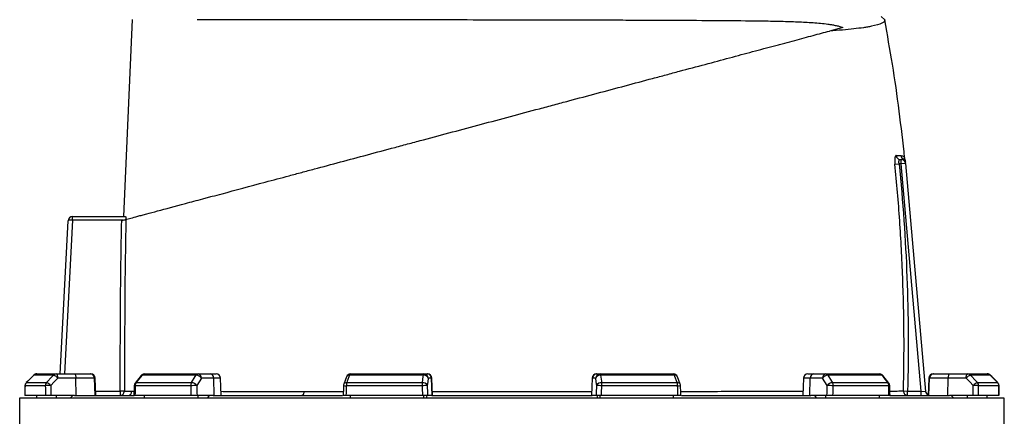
# Model space of a CAD drawing. Header units: millimetres. Extents: x 2453 to 4632, y 822 to 5880.
# Tile 12 of 14: x 2694 to 4070, y 4441 to 4996. Entities that reach past the tile are written whole.
import ezdxf

# ---------------------------------------------------------------- set-up
doc = ezdxf.new("R2010")
doc.units = ezdxf.units.MM
doc.header["$LTSCALE"] = 2

msp = doc.modelspace()

# ---------------------------------------------------------------- linework, layer by layer
at = {"color": 7, "linetype": 'Continuous', "lineweight": 25}
for p, q in [((2839.7, 4720.4), (2852, 4996.2)), ((3903.1, 4995.5), (3898.1, 5000.4)), ((3844.6, 4985), (3825.7, 4979.9)), ((3917.3, 4793.8), (3923.1, 4794.4)), ((3926.1, 4794.4), (3923.1, 4794.4)), ((3924.6, 4800.4), (3926.1, 4800.4)), ((3926.1, 4794.4), (3926.1, 4800.4)), ((3932.1, 4794.9), (3926.1, 4794.4)), ((3953.9, 4476.4), (3926.1, 4794.4)), ((3931.2, 4801.1), (3931.2, 4801.1)), ((3932.1, 4794.9), (3960, 4475.9)), ((2767.8, 4720.4), (2767.9, 4720.4)), ((2767.9, 4715.4), (2767.9, 4720.4)), ((2767.9, 4720.4), (2842.1, 4720.4)), ((2750.6, 4500.4), (2761.9, 4714.7)), ((2767.9, 4715.4), (2767.6, 4715.4)), ((2838.5, 4715.4), (2767.9, 4715.4)), ((2717.9, 4500.4), (2745.4, 4500.4)), ((2745.4, 4500.4), (2770.7, 4500.4)), ((2770.7, 4500.4), (2792.7, 4500.4)), ((2792.7, 4500.4), (2793.7, 4500.4)), ((2868.4, 4500.4), (2943.5, 4500.4)), ((2943.5, 4500.4), (2960.8, 4500.4)), ((2960.8, 4500.4), (2968.8, 4500.4)), ((3156.6, 4500.4), (3259.1, 4500.4)), ((3259.1, 4500.4), (3263.8, 4500.4)), ((3263.8, 4500.4), (3264.3, 4500.4)), ((3500, 4500.4), (3500.5, 4500.4)), ((3500.5, 4500.4), (3505.2, 4500.4)), ((3505.2, 4500.4), (3607.7, 4500.4)), ((3795.5, 4500.4), (3803.5, 4500.4)), ((3803.5, 4500.4), (3820.8, 4500.4)), ((3820.8, 4500.4), (3895.9, 4500.4)), ((3970.6, 4500.4), (3971.6, 4500.4)), ((3971.6, 4500.4), (3993.6, 4500.4)), ((3993.6, 4500.4), (4018.9, 4500.4)), ((4018.9, 4500.4), (4046.4, 4500.4)), ((2713.7, 4498.6), (2703.3, 4488.1)), ((2703.4, 4488.2), (2731.7, 4488.2)), ((2741.4, 4498.7), (2713.8, 4498.7)), ((2772.7, 4494.6), (2747.5, 4494.6)), ((2773, 4470.4), (2772.7, 4494.6)), ((2798.6, 4494.6), (2772.7, 4494.6)), ((2799.4, 4470.4), (2798.6, 4494.6)), ((2800.6, 4470.4), (2799.7, 4494.6)), ((2863.7, 4498.1), (2855.4, 4487.6)), ((2856.9, 4488.2), (2934.3, 4488.2)), ((2940.8, 4498.7), (2865.2, 4498.7)), ((2965.4, 4494.6), (2948.1, 4494.6)), ((2966, 4470.4), (2965.4, 4494.6)), ((2975.6, 4470.4), (2974.8, 4494.6)), ((3150.9, 4496.5), (3147, 4486)), ((3151.2, 4488.2), (3256.9, 4488.2)), ((3258.4, 4498.7), (3155.1, 4498.7)), ((3269.7, 4494.6), (3265.1, 4494.6)), ((3270.5, 4470.4), (3269.7, 4494.6)), ((3271.2, 4470.4), (3270.3, 4494.6)), ((3494, 4494.6), (3493.1, 4470.4)), ((3493.8, 4470.4), (3494.6, 4494.6)), ((3499.2, 4494.6), (3494.6, 4494.6)), ((3609.2, 4498.7), (3505.9, 4498.7)), ((3507.4, 4488.2), (3613.1, 4488.2)), ((3617.3, 4486), (3613.4, 4496.5)), ((3789.5, 4494.6), (3788.7, 4470.4)), ((3798.3, 4470.4), (3798.9, 4494.6)), ((3816.2, 4494.6), (3798.9, 4494.6)), ((3899.1, 4498.7), (3823.5, 4498.7)), ((3830, 4488.2), (3907.4, 4488.2)), ((3908.9, 4487.6), (3900.6, 4498.1)), ((3964.6, 4494.6), (3963.7, 4470.4)), ((3964.9, 4470.4), (3965.7, 4494.6)), ((3991.6, 4494.6), (3965.7, 4494.6)), ((3991.3, 4470.4), (3991.6, 4494.6)), ((4016.8, 4494.6), (3991.6, 4494.6)), ((4050.5, 4498.7), (4022.9, 4498.7)), ((4032.6, 4488.2), (4060.9, 4488.2)), ((4061, 4488.1), (4050.6, 4498.6)), ((4061, 4488.1), (4050.6, 4498.6)), ((2730, 4483.9), (2701.6, 4483.9)), ((2840.4, 4476.4), (2834.4, 4476.4)), ((2834.4, 4476.4), (2834.4, 4470.4)), ((2933.2, 4483.9), (2855.6, 4483.9)), ((3256.6, 4483.9), (3150.6, 4483.9)), ((3613.7, 4483.9), (3507.7, 4483.9)), ((3908.7, 4483.9), (3831.1, 4483.9)), ((3929.2, 4476.6), (3935, 4476.4)), ((3935, 4470.4), (3935, 4476.4)), ((3935, 4476.4), (3953.9, 4476.4)), ((3953.9, 4470.4), (3953.9, 4476.4)), ((3953.9, 4476.4), (3960, 4475.9)), ((4062.7, 4483.9), (4034.3, 4483.9)), ((2694.1, 4466.4), (2694.1, 2216.4)), ((3382.1, 4466.4), (2694.1, 4466.4)), ((2730.2, 4470.4), (2701.5, 4470.4)), ((2717.9, 4466.4), (2717.9, 4470.4)), ((2770.8, 4470.4), (2737.9, 4470.4)), ((2745.4, 4466.4), (2745.4, 4470.4)), ((2764.7, 4466.4), (2768.5, 4470.4)), ((2770.8, 4470.4), (2853, 4470.4)), ((2933.5, 4470.4), (2855.3, 4470.4)), ((2868.4, 4466.4), (2868.4, 4470.4)), ((2964.5, 4470.4), (2942, 4470.4)), ((2943.5, 4466.4), (2943.5, 4470.4)), ((2956.7, 4466.4), (2959.3, 4470.4)), ((2964.5, 4470.4), (3145.5, 4470.4)), ((3257.1, 4470.4), (3150.2, 4470.4)), ((3156.6, 4466.4), (3156.6, 4470.4)), ((3259.1, 4466.4), (3259.1, 4470.4)), ((3262.7, 4466.4), (3263.4, 4470.4)), ((3270.1, 4470.4), (3264.1, 4470.4)), ((3270.1, 4470.4), (3494.2, 4470.4)), ((4070.1, 4466.4), (3382.1, 4466.4)), ((3500.2, 4470.4), (3494.2, 4470.4)), ((3500.9, 4470.4), (3501.6, 4466.4)), ((3505.2, 4466.4), (3505.2, 4470.4)), ((3614.1, 4470.4), (3507.2, 4470.4)), ((3607.7, 4466.4), (3607.7, 4470.4)), ((3618.9, 4470.4), (3799.8, 4470.4)), ((3822.3, 4470.4), (3799.8, 4470.4)), ((3805, 4470.4), (3807.6, 4466.4)), ((3820.8, 4466.4), (3820.8, 4470.4)), ((3909, 4470.4), (3830.8, 4470.4)), ((3895.9, 4466.4), (3895.9, 4470.4)), ((3911.2, 4470.4), (3993.5, 4470.4)), ((4026.4, 4470.4), (3993.5, 4470.4)), ((3999.6, 4466.4), (3995.8, 4470.4)), ((4018.9, 4466.4), (4018.9, 4470.4)), ((4062.7, 4470.4), (4034.1, 4470.4)), ((4046.4, 4466.4), (4046.4, 4470.4)), ((4070.1, 4062.4), (4070.1, 4466.4))]:
    msp.add_line(p, q, dxfattribs=at)
at = {"color": 8, "linetype": 'Continuous', "lineweight": 25}
for p, q in [((2767.9, 4715.4), (2756.6, 4500.4)), ((2703.3, 4488.2), (2703.4, 4488.2)), ((2713.7, 4498.6), (2713.8, 4498.7)), ((2799.7, 4494.6), (2798.6, 4494.6)), ((2974.8, 4494.6), (2965.4, 4494.6)), ((3270.3, 4494.6), (3269.7, 4494.6)), ((3494.6, 4494.6), (3494, 4494.6)), ((3798.9, 4494.6), (3789.5, 4494.6)), ((3965.7, 4494.6), (3964.6, 4494.6)), ((4050.5, 4498.7), (4050.6, 4498.6)), ((4060.9, 4488.2), (4061, 4488.2)), ((2701.5, 4484), (2701.6, 4483.9)), ((2800.4, 4476.4), (2834.4, 4476.4)), ((2851, 4476.2), (2854, 4476.2)), ((4062.7, 4483.9), (4062.8, 4484))]:
    msp.add_line(p, q, dxfattribs=at)
at = {"color": 7, "linetype": 'Continuous', "lineweight": 25, "flags": 128}
for points in [[(2747.5, 4494.6), (2747.4, 4495.8), (2747.3, 4496.9), (2747.1, 4497.9), (2746.8, 4498.7), (2746.5, 4499.4), (2746.2, 4500), (2745.8, 4500.3), (2745.4, 4500.4)], [(2770.7, 4500.4), (2771, 4500.3), (2771.4, 4500), (2771.8, 4499.4), (2772.1, 4498.7), (2772.3, 4497.9), (2772.5, 4496.9), (2772.7, 4495.8), (2772.7, 4494.6)], [(3258.4, 4498.7), (3258.5, 4499.1), (3258.5, 4499.4), (3258.6, 4499.7), (3258.7, 4500), (3258.8, 4500.2), (3258.9, 4500.3), (3259, 4500.4), (3259.1, 4500.4)], [(3505.9, 4498.7), (3505.8, 4499.1), (3505.8, 4499.4), (3505.7, 4499.7), (3505.6, 4500), (3505.5, 4500.2), (3505.4, 4500.3), (3505.3, 4500.4), (3505.2, 4500.4)], [(3993.6, 4500.4), (3993.2, 4500.3), (3992.9, 4500), (3992.5, 4499.4), (3992.2, 4498.7), (3992, 4497.9), (3991.8, 4496.9), (3991.6, 4495.8), (3991.6, 4494.6)], [(4016.8, 4494.6), (4016.9, 4495.8), (4017, 4496.9), (4017.2, 4497.9), (4017.5, 4498.7), (4017.8, 4499.4), (4018.1, 4500), (4018.5, 4500.3), (4018.9, 4500.4)], [(2713.8, 4498.7), (2705.3, 4490.2), (2703.4, 4488.2)], [(2731.7, 4488.2), (2739.6, 4496.7), (2741.4, 4498.7)], [(2747.5, 4494.6), (2742.5, 4489.3), (2737.7, 4484.1)], [(2865.2, 4498.7), (2858.5, 4490.2), (2856.9, 4488.2)], [(2934.3, 4488.2), (2939.5, 4496.7), (2940.8, 4498.7)], [(2948.1, 4494.6), (2944.8, 4489.3), (2941.6, 4484.1)], [(3155.1, 4498.7), (3152, 4490.2), (3151.2, 4488.2)], [(3256.9, 4488.2), (3258.1, 4496.7), (3258.4, 4498.7)], [(3265.1, 4494.6), (3264.3, 4489.3), (3263.6, 4484.1)], [(3500.7, 4484.1), (3500, 4489.3), (3499.2, 4494.6)], [(3505.9, 4498.7), (3507.1, 4490.2), (3507.4, 4488.2)], [(3613.1, 4488.2), (3609.9, 4496.7), (3609.2, 4498.7)], [(3822.7, 4484.1), (3819.5, 4489.3), (3816.2, 4494.6)], [(3823.5, 4498.7), (3828.8, 4490.2), (3830, 4488.2)], [(3907.4, 4488.2), (3900.7, 4496.7), (3899.1, 4498.7)], [(4026.6, 4484.1), (4021.8, 4489.3), (4016.8, 4494.6)], [(4022.9, 4498.7), (4030.8, 4490.2), (4032.6, 4488.2)], [(4060.9, 4488.2), (4052.5, 4496.7), (4050.5, 4498.7)], [(2701.5, 4484), (2701.5, 4480.5), (2701.4, 4470.2)], [(2854.1, 4484.1), (2854.1, 4480.6), (2853.8, 4470.3)], [(3091.6, 4476), (3091.5, 4474.9), (3091.3, 4473.8), (3091, 4472.9), (3090.6, 4472), (3090.1, 4471.3), (3089.6, 4470.8), (3089, 4470.5), (3088.5, 4470.4)], [(3146.6, 4484.1), (3146.5, 4480.7), (3146.2, 4470.3)], [(3618.1, 4470.3), (3618, 4473.8), (3617.7, 4484.1)], [(3910.5, 4470.3), (3910.4, 4473.7), (3910.1, 4484.1)], [(4062.9, 4470.2), (4062.8, 4473.6), (4062.8, 4484)]]:
    msp.add_lwpolyline(points, dxfattribs=at)
at = {"color": 7, "linetype": 'Continuous', "lineweight": 25}
for centre, radius, start, end in [((3924.7, 4806.3), 5.91, 185.1153, 269.4113), ((3931.7, 4806.4), 6, 185.7676, 241.4012), ((3926.1, 4794.4), 6, 5, 90), ((3926, 4795.8), 5.98, 5.0294, 62.1918), ((3925.7, 4798.9), 6, 5.017, 21.4438), ((2767.8, 4714.4), 6, 90, 177), ((2791.6, 4716.7), 24.1, 171.0433, 182.9567), ((2717.9, 4494.4), 6, 90, 135.2531), ((2717.9, 4494.6), 5.85, 90.0856, 135.6015), ((2745.4, 4494.9), 5.5, 90.3196, 137.1257), ((2792.6, 4494.5), 5.95, 1.5759, 89.6077), ((2793.7, 4494.4), 6, 2, 90), ((2868.4, 4494.4), 6, 90, 141.7354), ((2868.6, 4496.3), 4.11, 92.0057, 145.1448), ((2943.7, 4497), 3.41, 93.8855, 151.1824), ((2942.7, 4495.1), 5.38, 355.0821, 81.7652), ((2960, 4495.1), 5.38, 355.0821, 81.7652), ((2968.8, 4494.4), 6, 2, 90), ((3156.6, 4494.4), 6, 90, 159.4465), ((3157.3, 4498.4), 2.12, 108.9767, 173.2704), ((3259.1, 4494.5), 5.95, 1.5447, 89.5785), ((3263.8, 4494.5), 5.95, 1.5447, 89.5785), ((3264.3, 4494.4), 6, 2, 90), ((3500, 4494.4), 6, 90, 178), ((3500.5, 4494.5), 5.95, 90.4215, 178.4553), ((3505.2, 4494.5), 5.95, 90.4215, 178.4553), ((3607.7, 4494.4), 6, 20.5535, 90), ((3607, 4498.4), 2.12, 6.7296, 71.0233), ((3795.5, 4494.4), 6, 90, 178), ((3804.3, 4495.1), 5.38, 98.2348, 184.9179), ((3821.6, 4495.1), 5.38, 98.2348, 184.9179), ((3820.6, 4497), 3.41, 28.8176, 86.1145), ((3895.9, 4494.4), 6, 38.2646, 90), ((3895.7, 4496.3), 4.11, 34.8552, 87.9943), ((3970.6, 4494.4), 6, 90, 178), ((3971.7, 4494.5), 5.95, 90.3923, 178.4241), ((4018.9, 4494.9), 5.5, 42.8743, 89.6804), ((4046.4, 4494.4), 6, 44.7469, 90), ((4046.4, 4494.6), 5.85, 44.3985, 89.9144), ((2707.5, 4483.9), 6, 135.2539, 179.637), ((2707.7, 4483.9), 6.05, 135.5932, 180.0808), ((2736.2, 4484), 6.19, 137.0857, 180.2687), ((2728.4, 4476.6), 12, 38.6968, 73.9156), ((2738.1, 4487.1), 12, 38.6888, 73.9318), ((2860.1, 4483.9), 6, 141.7362, 178.702), ((2862.6, 4484), 7.05, 144.1248, 180.8866), ((2941.1, 4484.1), 7.91, 148.826, 181.088), ((2933.9, 4478.7), 9.46, 34.9374, 87.527), ((2940.4, 4489.2), 9.46, 34.9344, 87.5441), ((3152.6, 4483.9), 6, 159.447, 178.1151), ((3164.6, 4484.2), 13.9, 163.2735, 180.9463), ((3281.6, 4484.2), 25.1, 170.8308, 180.5735), ((3257.6, 4481.8), 6.42, 21.4781, 96.2386), ((3259.1, 4492.3), 6.42, 21.4807, 96.2571), ((3505.2, 4492.3), 6.42, 83.7429, 158.5193), ((3506.7, 4481.8), 6.42, 83.7614, 158.5219), ((3482.7, 4484.2), 25.1, 359.4265, 9.1692), ((3599.7, 4484.2), 13.9, 359.0537, 16.7265), ((3611.7, 4483.9), 6, 1.8849, 20.553), ((3823.9, 4489.2), 9.46, 92.4559, 145.0656), ((3830.4, 4478.7), 9.46, 92.473, 145.0626), ((3823.2, 4484.1), 7.91, 358.912, 31.174), ((3901.7, 4484), 7.05, 359.1134, 35.8752), ((3904.1, 4483.9), 6, 1.298, 38.2638), ((4026.2, 4487.1), 12, 106.0682, 141.3112), ((4035.9, 4476.6), 12, 106.0844, 141.3032), ((4028.1, 4484), 6.19, 359.7313, 42.9143), ((4056.6, 4483.9), 6.05, 359.9192, 44.4068), ((4056.8, 4483.9), 6, 0.363, 44.7461), ((2736.8, 4376.1), 108.1, 89.5133, 93.6001), ((2834.4, 4476.4), 5.99, 270.0937, 359.6334), ((2845.1, 4476.4), 5.94, 270.5149, 358.6265), ((2942.7, 4267.6), 216.5, 90.2902, 92.5367), ((3272.2, 4081.2), 403, 91.2176, 92.2123), ((3492.1, 4081.2), 403, 87.7877, 88.7824), ((3821.6, 4267.6), 216.5, 87.4633, 89.7098), ((3935.1, 4476.4), 5.93, 177.9118, 269.2827), ((3966, 4476.4), 6, 185, 248.2658), ((4027.5, 4376.1), 108.1, 86.3999, 90.4867)]:
    msp.add_arc(centre, radius, start, end, dxfattribs=at)
at = {"color": 8, "linetype": 'Continuous', "lineweight": 25}
for centre, radius, start, end in [((2856.7, 4486.5), 1.71, 82.1667, 136.9647), ((2865, 4497), 1.71, 82.127, 137.0045), ((3150.6, 4484.1), 4.07, 81.6182, 152.3145), ((3154.5, 4494.6), 4.07, 81.585, 152.4073), ((3609.7, 4494.6), 4.07, 27.5644, 98.4179), ((3613.7, 4484.1), 4.07, 27.6855, 98.3818), ((3899.3, 4497), 1.71, 42.9918, 97.8734), ((3907.6, 4486.5), 1.71, 43.0353, 97.8333), ((2855.5, 4490.3), 6.4, 258.1205, 271.0358), ((3152.4, 4561.1), 77.2, 265.6865, 268.6503), ((3613.1, 4535.8), 51.9, 270.6251, 275.0386), ((3908.8, 4490.3), 6.41, 268.9749, 281.8624)]:
    msp.add_arc(centre, radius, start, end, dxfattribs=at)
at = {"color": 7, "linetype": 'Continuous', "lineweight": 25}
for centre, major_axis, ratio, start_param, end_param in [((2767.8, 4714.4), (5.99, -0.31), 0.166667, 1.623156, 3.141593), ((3382.1, 4328.5), (120.3, 19644.5), 0.03469, 1.563096, 1.563784), ((3382.1, 4328.5), (-236.9, 19644.5), 0.033097, 1.562485, 1.563173), ((3384.2, 4328.7), (-234.9, 19644.5), 0.03281, 1.562491, 1.56319), ((3382.1, 4328.5), (445.1, 19644.5), 0.026971, 1.563495, 1.564183), ((3382.1, 4328.5), (-530.4, 19644.5), 0.022626, 1.562273, 1.562961), ((3386.7, 4328.7), (-525.8, 19644.5), 0.022431, 1.562283, 1.562982), ((3382.1, 4328.5), (650.4, 19644.5), 0.012035, 1.563282, 1.56397), ((3382.1, 4328.5), (-681.5, 19644.5), 0.00611, 1.562672, 1.56336), ((3388.1, 4328.7), (-675.6, 19644.5), 0.006057, 1.562675, 1.563374), ((3376.2, 4328.7), (675.6, 19644.5), 0.006057, 4.719811, 4.72051), ((3382.1, 4328.5), (681.5, 19644.5), 0.00611, 4.719826, 4.720514), ((3382.1, 4328.5), (-650.4, 19644.5), 0.012035, 4.719215, 4.719903), ((3377.6, 4328.7), (525.8, 19644.5), 0.022431, 4.720203, 4.720902), ((3382.1, 4328.5), (530.4, 19644.5), 0.022626, 4.720224, 4.720912), ((3382.1, 4328.5), (-445.1, 19644.5), 0.026971, 4.719002, 4.71969), ((3380.1, 4328.7), (234.9, 19644.5), 0.03281, 4.719995, 4.720694), ((3382.1, 4328.5), (236.9, 19644.5), 0.033097, 4.720013, 4.720701), ((3382.1, 4328.5), (-120.3, 19644.5), 0.03469, 4.719401, 4.720089)]:
    msp.add_ellipse(centre, major_axis=major_axis, ratio=ratio, start_param=start_param, end_param=end_param, dxfattribs=at)
for points, knots in [([(2942.3, 4996.3), (2948.8, 4996.3), (2955.6, 4996.3), (2969.7, 4996.3), (2977, 4996.3), (2999.5, 4996.3), (3015.5, 4996.2), (3041, 4996.2), (3049.7, 4996.2), (3060.9, 4996.2), (3063.2, 4996.2), (3067.8, 4996.2), (3070, 4996.2), (3077, 4996.2), (3081.6, 4996.2), (3105, 4996.1), (3124.3, 4996.1), (3164.2, 4996.1), (3184.7, 4996), (3211.1, 4996), (3216.4, 4996), (3227.1, 4996), (3232.5, 4996), (3248.7, 4996), (3259.5, 4995.9), (3292.2, 4995.9), (3314.1, 4995.9), (3358.2, 4995.8), (3380.4, 4995.7), (3405.5, 4995.7), (3408.3, 4995.7), (3413.9, 4995.7), (3416.7, 4995.7), (3425, 4995.7), (3430.5, 4995.6), (3447.1, 4995.6), (3458.1, 4995.6), (3490.7, 4995.5), (3512.1, 4995.5), (3543.8, 4995.4), (3554.3, 4995.3), (3569.9, 4995.3), (3575.1, 4995.3), (3585.5, 4995.2), (3590.6, 4995.2), (3615.9, 4995.1), (3635.5, 4995), (3673.1, 4994.8), (3691.1, 4994.7), (3712.9, 4994.4), (3717.1, 4994.4), (3725.7, 4994.3), (3729.9, 4994.2), (3742.3, 4994), (3750.4, 4993.9), (3762.2, 4993.6), (3766.1, 4993.5), (3773.7, 4993.2), (3777.5, 4993.1), (3788.6, 4992.6), (3795.8, 4992.2), (3806.4, 4991.5), (3809.9, 4991.2), (3816.8, 4990.6), (3820.2, 4990.2), (3825.3, 4989.5), (3827, 4989.2), (3830.4, 4988.7), (3832.1, 4988.3), (3835.6, 4987.6), (3837.3, 4987.2), (3840.9, 4986.2), (3842.7, 4985.7), (3844.6, 4985)], [0, 0, 0, 0, 0.03125, 0.03125, 0.0625, 0.0625, 0.125, 0.125, 0.15625, 0.15625, 0.164062, 0.164062, 0.171875, 0.171875, 0.1875, 0.1875, 0.25, 0.25, 0.3125, 0.3125, 0.328125, 0.328125, 0.34375, 0.34375, 0.375, 0.375, 0.4375, 0.4375, 0.5, 0.5, 0.507812, 0.507812, 0.515625, 0.515625, 0.53125, 0.53125, 0.5625, 0.5625, 0.625, 0.625, 0.65625, 0.65625, 0.671875, 0.671875, 0.6875, 0.6875, 0.75, 0.75, 0.8125, 0.8125, 0.828125, 0.828125, 0.84375, 0.84375, 0.875, 0.875, 0.890625, 0.890625, 0.90625, 0.90625, 0.9375, 0.9375, 0.953125, 0.953125, 0.96875, 0.96875, 0.976562, 0.976562, 0.984375, 0.984375, 0.992187, 0.992187, 1, 1, 1, 1]), ([(3903.1, 4995.5), (3903.2, 4994.7), (3902.9, 4993.9), (3901.5, 4992.3), (3900.4, 4991.5), (3895.7, 4989.3), (3890.9, 4987.9), (3883.5, 4986.4), (3882.6, 4986.2), (3880.8, 4985.9), (3879.9, 4985.7), (3877.2, 4985.3), (3875.2, 4984.9), (3869.1, 4984), (3864.6, 4983.5), (3854.8, 4982.4), (3849.5, 4981.8), (3838.2, 4980.9), (3832.2, 4980.4), (3825.7, 4979.9)], [0, 0, 0, 0, 0.125, 0.125, 0.25, 0.25, 0.5, 0.5, 0.53125, 0.53125, 0.5625, 0.5625, 0.625, 0.625, 0.75, 0.75, 0.875, 0.875, 1, 1, 1, 1]), ([(3930.9, 4802.7), (3928.5, 4824.5), (3923.6, 4868.2), (3914.3, 4932.5), (3906.7, 4974.8), (3903, 4995.5)], [0, 0, 0, 0, 0.337917, 0.676909, 1, 1, 1, 1]), ([(2842.7, 4716.5), (2844.3, 4717), (2846.6, 4717.6), (2852.2, 4719.1), (2855.6, 4720), (2861.2, 4721.5), (2863.2, 4722), (2866.3, 4722.9), (2867.4, 4723.1), (2869.5, 4723.7), (2870.6, 4724), (2876.4, 4725.6), (2881.4, 4726.9), (2898.1, 4731.4), (2911, 4734.8), (2933.5, 4740.9), (2941.5, 4743), (2952.1, 4745.9), (2954.3, 4746.4), (2958.7, 4747.6), (2960.9, 4748.2), (2967.6, 4750), (2972.2, 4751.2), (2995.6, 4757.5), (3015.8, 4762.9), (3048.1, 4771.6), (3059.3, 4774.6), (3073.6, 4778.4), (3076.5, 4779.2), (3082.4, 4780.8), (3085.3, 4781.5), (3094.1, 4783.9), (3100, 4785.5), (3118, 4790.3), (3130.1, 4793.6), (3154.8, 4800.2), (3167.3, 4803.5), (3192.8, 4810.4), (3205.7, 4813.8), (3222.1, 4818.2), (3225.4, 4819.1), (3232, 4820.9), (3235.4, 4821.8), (3245.4, 4824.4), (3252, 4826.2), (3285.4, 4835.2), (3312.3, 4842.4), (3366.3, 4856.8), (3393.4, 4864.1), (3424.2, 4872.3), (3427.6, 4873.3), (3434.4, 4875.1), (3437.8, 4876), (3448, 4878.7), (3454.7, 4880.5), (3474.8, 4885.9), (3488.1, 4889.5), (3514.5, 4896.5), (3527.5, 4900), (3553.3, 4906.9), (3566.1, 4910.4), (3585, 4915.4), (3591.3, 4917.1), (3600.7, 4919.6), (3603.8, 4920.5), (3610, 4922.1), (3613.1, 4923), (3628.4, 4927.1), (3640.4, 4930.3), (3675.4, 4939.6), (3697.5, 4945.6), (3728.9, 4954), (3739.1, 4956.7), (3751.4, 4960), (3753.8, 4960.7), (3758.6, 4962), (3761, 4962.6), (3768.1, 4964.5), (3772.7, 4965.7), (3786.2, 4969.3), (3794.7, 4971.6), (3810.9, 4976), (3818.5, 4978), (3825.7, 4979.9)], [0, 0, 0, 0, 0.03125, 0.03125, 0.0625, 0.0625, 0.078125, 0.078125, 0.085938, 0.085938, 0.09375, 0.09375, 0.125, 0.125, 0.1875, 0.1875, 0.21875, 0.21875, 0.226563, 0.226563, 0.234375, 0.234375, 0.25, 0.25, 0.3125, 0.3125, 0.34375, 0.34375, 0.351563, 0.351563, 0.359375, 0.359375, 0.375, 0.375, 0.40625, 0.40625, 0.4375, 0.4375, 0.46875, 0.46875, 0.476563, 0.476563, 0.484375, 0.484375, 0.5, 0.5, 0.5625, 0.5625, 0.625, 0.625, 0.632812, 0.632812, 0.640625, 0.640625, 0.65625, 0.65625, 0.6875, 0.6875, 0.71875, 0.71875, 0.75, 0.75, 0.765625, 0.765625, 0.773437, 0.773437, 0.78125, 0.78125, 0.8125, 0.8125, 0.875, 0.875, 0.90625, 0.90625, 0.914062, 0.914062, 0.921875, 0.921875, 0.9375, 0.9375, 0.96875, 0.96875, 1, 1, 1, 1]), ([(3918.8, 4805.8), (3918.6, 4805.8), (3918.5, 4805.7), (3918.2, 4805.4), (3918, 4805.2), (3917.8, 4804.6), (3917.6, 4804.2), (3917.4, 4803.4), (3917.3, 4802.9), (3917.2, 4802), (3917.2, 4801.8), (3917.1, 4801.1), (3917.1, 4800.8), (3917.1, 4799.8), (3917.1, 4799.2), (3917.1, 4798.1), (3917.1, 4797.7), (3917.1, 4796.9), (3917.1, 4796.6), (3917.2, 4795.4), (3917.2, 4794.6), (3917.3, 4793.8)], [0, 0, 0, 0, 0.125, 0.125, 0.25, 0.25, 0.375, 0.375, 0.5, 0.5, 0.5625, 0.5625, 0.625, 0.625, 0.75, 0.75, 0.8125, 0.8125, 0.875, 0.875, 1, 1, 1, 1]), ([(3918.8, 4805.8), (3920.2, 4805.8), (3921.5, 4805.8), (3923.8, 4805.8), (3924.8, 4805.8), (3925.7, 4805.8)], [0, 0, 0, 0, 0.5, 0.5, 1, 1, 1, 1]), ([(3931.3, 4801.1), (3931.2, 4801.3), (3931.1, 4801.8), (3931, 4802.4), (3931, 4802.7)], [0, 0, 0, 0, 0.32723, 1, 1, 1, 1]), ([(3929.2, 4476.6), (3930.5, 4529.5), (3930.2, 4582.4), (3927.2, 4661.8), (3925.8, 4688.3), (3922.2, 4741.1), (3919.9, 4767.5), (3917.3, 4793.8)], [0, 0, 0, 0, 0.5, 0.5, 0.75, 0.75, 1, 1, 1, 1]), ([(3923.1, 4794.4), (3923, 4794.8), (3923, 4795.2), (3922.9, 4796), (3922.9, 4796.4), (3922.9, 4797.1), (3922.9, 4797.5), (3923, 4798.2), (3923, 4798.5), (3923.2, 4799), (3923.3, 4799.3), (3923.5, 4799.7), (3923.6, 4799.9), (3923.9, 4800.1), (3924, 4800.2), (3924.3, 4800.4), (3924.5, 4800.4), (3924.6, 4800.4)], [0, 0, 0, 0, 0.125, 0.125, 0.25, 0.25, 0.375, 0.375, 0.5, 0.5, 0.625, 0.625, 0.75, 0.75, 0.875, 0.875, 1, 1, 1, 1]), ([(3923.1, 4794.4), (3928.4, 4741.6), (3932.1, 4688.7), (3936, 4582.6), (3936.4, 4529.5), (3935, 4476.4)], [0, 0, 0, 0, 0.5, 0.5, 1, 1, 1, 1]), ([(3931.7, 4799.3), (3931.7, 4799.4), (3931.7, 4799.4), (3931.7, 4798.7), (3931.8, 4797.8), (3931.9, 4796.8), (3931.9, 4796.4)], [0, 0, 0, 0, 0.133272, 0.418036, 0.712892, 1, 1, 1, 1]), ([(2842.1, 4720.4), (2842.1, 4720.4), (2842.2, 4720.3), (2842.3, 4719.9), (2842.3, 4719.7), (2842.4, 4718.9), (2842.4, 4718.5), (2842.4, 4717.5), (2842.4, 4717), (2842.4, 4716.5)], [0, 0, 0, 0, 0.25, 0.25, 0.5, 0.5, 0.75, 0.75, 1, 1, 1, 1]), ([(2834.4, 4476.4), (2834.5, 4496.3), (2834.7, 4516.2), (2834.8, 4546), (2834.9, 4555.9), (2834.9, 4570.8), (2835, 4575.8), (2835, 4585.7), (2835, 4590.7), (2835.3, 4635.4), (2835.8, 4675.2), (2836.7, 4714.9)], [0, 0, 0, 0, 0.25, 0.25, 0.375, 0.375, 0.4375, 0.4375, 0.5, 0.5, 1, 1, 1, 1]), ([(2836.7, 4714.9), (2837.4, 4715.1), (2838.1, 4715.3), (2839.5, 4715.7), (2840.1, 4715.8), (2840.9, 4716.1), (2841.2, 4716.1), (2841.6, 4716.2), (2841.8, 4716.3), (2842.2, 4716.4), (2842.3, 4716.4), (2842.5, 4716.5), (2842.6, 4716.5), (2842.7, 4716.5)], [0, 0, 0, 0, 0.25, 0.25, 0.5, 0.5, 0.625, 0.625, 0.75, 0.75, 0.875, 0.875, 1, 1, 1, 1]), ([(2842.7, 4716.5), (2841.8, 4676.5), (2841.2, 4636.5), (2841, 4586.4), (2840.9, 4576.4), (2840.8, 4556.4), (2840.8, 4546.4), (2840.6, 4516.4), (2840.5, 4496.4), (2840.4, 4476.4)], [0, 0, 0, 0, 0.5, 0.5, 0.625, 0.625, 0.75, 0.75, 1, 1, 1, 1]), ([(2840.4, 4476.4), (2841.4, 4476.3), (2842.8, 4476.3), (2846.4, 4476.3), (2848.5, 4476.2), (2851, 4476.2)], [0, 0, 0, 0, 0.5, 0.5, 1, 1, 1, 1]), ([(2737.9, 4470.4), (2737.5, 4470.4), (2737.1, 4470.4), (2736.4, 4470.4), (2736, 4470.4), (2735.2, 4470.4), (2734.8, 4470.4), (2734, 4470.4), (2733.6, 4470.4), (2732.9, 4470.4), (2732.6, 4470.4), (2732, 4470.4), (2731.7, 4470.4), (2731.1, 4470.4), (2730.9, 4470.4), (2730.5, 4470.4), (2730.3, 4470.4), (2730.2, 4470.4)], [0, 0, 0, 0, 0.125, 0.125, 0.25, 0.25, 0.375, 0.375, 0.5, 0.5, 0.625, 0.625, 0.75, 0.75, 0.875, 0.875, 1, 1, 1, 1]), ([(2855.3, 4470.4), (2854.9, 4470.4), (2854.2, 4470.4), (2853.7, 4470.4), (2853.9, 4470.4), (2853.9, 4470.4)], [0, 0, 0, 0, 0.478502, 0.957008, 1, 1, 1, 1]), ([(2942, 4470.4), (2941.8, 4470.4), (2941.5, 4470.4), (2940.9, 4470.4), (2940.5, 4470.4), (2939.8, 4470.4), (2939.5, 4470.4), (2938.7, 4470.4), (2938.3, 4470.4), (2937.5, 4470.4), (2937.1, 4470.4), (2936.3, 4470.4), (2936, 4470.4), (2935.2, 4470.4), (2934.8, 4470.4), (2934.1, 4470.4), (2933.8, 4470.4), (2933.5, 4470.4)], [0, 0, 0, 0, 0.125, 0.125, 0.25, 0.25, 0.375, 0.375, 0.5, 0.5, 0.625, 0.625, 0.75, 0.75, 0.875, 0.875, 1, 1, 1, 1]), ([(3150.2, 4470.4), (3149.6, 4470.4), (3148.3, 4470.4), (3147, 4470.4), (3146.2, 4470.4), (3146.3, 4470.4), (3146.3, 4470.4)], [0, 0, 0, 0, 0.274616, 0.549235, 0.823778, 1, 1, 1, 1]), ([(3264.1, 4470.4), (3264, 4470.4), (3263.9, 4470.4), (3263.6, 4470.4), (3263.4, 4470.4), (3263, 4470.4), (3262.8, 4470.4), (3262.2, 4470.4), (3261.9, 4470.4), (3261.3, 4470.4), (3260.9, 4470.4), (3260.2, 4470.4), (3259.8, 4470.4), (3259, 4470.4), (3258.6, 4470.4), (3257.8, 4470.4), (3257.5, 4470.4), (3257.1, 4470.4)], [0, 0, 0, 0, 0.125, 0.125, 0.25, 0.25, 0.375, 0.375, 0.5, 0.5, 0.625, 0.625, 0.75, 0.75, 0.875, 0.875, 1, 1, 1, 1]), ([(3507.2, 4470.4), (3506.8, 4470.4), (3506.5, 4470.4), (3505.7, 4470.4), (3505.3, 4470.4), (3504.5, 4470.4), (3504.1, 4470.4), (3503.4, 4470.4), (3503, 4470.4), (3502.4, 4470.4), (3502.1, 4470.4), (3501.6, 4470.4), (3501.3, 4470.4), (3500.9, 4470.4), (3500.7, 4470.4), (3500.4, 4470.4), (3500.3, 4470.4), (3500.2, 4470.4)], [0, 0, 0, 0, 0.125, 0.125, 0.25, 0.25, 0.375, 0.375, 0.5, 0.5, 0.625, 0.625, 0.75, 0.75, 0.875, 0.875, 1, 1, 1, 1]), ([(3618.1, 4470.4), (3618.1, 4470.4), (3618.1, 4470.4), (3617.8, 4470.4), (3617.4, 4470.4), (3616.9, 4470.4), (3616.2, 4470.4), (3615.5, 4470.4), (3614.8, 4470.4), (3614.3, 4470.4), (3614.1, 4470.4)], [0, 0, 0, 0, 0.125676, 0.264735, 0.399915, 0.539011, 0.674269, 0.813445, 0.90611, 1, 1, 1, 1]), ([(3830.8, 4470.4), (3830.5, 4470.4), (3830.1, 4470.4), (3829.5, 4470.4), (3829.1, 4470.4), (3828.3, 4470.4), (3828, 4470.4), (3827.2, 4470.4), (3826.8, 4470.4), (3826, 4470.4), (3825.6, 4470.4), (3824.8, 4470.4), (3824.5, 4470.4), (3823.8, 4470.4), (3823.4, 4470.4), (3822.8, 4470.4), (3822.5, 4470.4), (3822.3, 4470.4)], [0, 0, 0, 0, 0.125, 0.125, 0.25, 0.25, 0.375, 0.375, 0.5, 0.5, 0.625, 0.625, 0.75, 0.75, 0.875, 0.875, 1, 1, 1, 1]), ([(3910.4, 4470.4), (3910.4, 4470.4), (3910.5, 4470.4), (3910, 4470.4), (3909.3, 4470.4), (3909, 4470.4)], [0, 0, 0, 0, 0.196907, 0.67463, 1, 1, 1, 1]), ([(4034.1, 4470.4), (4034, 4470.4), (4033.8, 4470.4), (4033.4, 4470.4), (4033.2, 4470.4), (4032.6, 4470.4), (4032.3, 4470.4), (4031.7, 4470.4), (4031.4, 4470.4), (4030.7, 4470.4), (4030.3, 4470.4), (4029.5, 4470.4), (4029.1, 4470.4), (4028.3, 4470.4), (4027.9, 4470.4), (4027.2, 4470.4), (4026.8, 4470.4), (4026.4, 4470.4)], [0, 0, 0, 0, 0.125, 0.125, 0.25, 0.25, 0.375, 0.375, 0.5, 0.5, 0.625, 0.625, 0.75, 0.75, 0.875, 0.875, 1, 1, 1, 1])]:
    msp.add_open_spline(points, degree=3, knots=knots, dxfattribs=at)
at = {"color": 8, "linetype": 'Continuous', "lineweight": 25}
for points, knots in [([(3925.7, 4805.8), (3926.5, 4805.7), (3928.1, 4805.5), (3929.7, 4804.3), (3930.8, 4802.8), (3930.9, 4802.8), (3930.9, 4802.7)], [0, 0, 0, 0, 0.255127, 0.510853, 0.797128, 1, 1, 1, 1]), ([(3926.2, 4800.4), (3926.4, 4800.4), (3927.4, 4800.5), (3928.2, 4800.9), (3928.8, 4801.1)], [0, 0, 0, 0, 0.246074, 1, 1, 1, 1]), ([(3928.8, 4801.1), (3929, 4801.3), (3930.1, 4801.7), (3931.1, 4801.3), (3931.2, 4801.2), (3931.2, 4801.1)], [0, 0, 0, 0, 0.170773, 0.673217, 1, 1, 1, 1]), ([(2975.4, 4476.1), (2983.2, 4476), (2999, 4476), (3019.2, 4476), (3037.4, 4476), (3053.3, 4476), (3072.4, 4476), (3085.4, 4476), (3091.6, 4476)], [0, 0, 0, 0, 0.226968, 0.458583, 0.537779, 0.696371, 0.854964, 1, 1, 1, 1]), ([(3091.6, 4476), (3097.3, 4476), (3108.7, 4476), (3126.3, 4476), (3138.8, 4476), (3145.6, 4476), (3146.4, 4476)], [0, 0, 0, 0, 0.3198561, 0.6401169, 0.9615972, 1, 1, 1, 1]), ([(3271, 4476), (3277.9, 4476), (3292.4, 4476), (3314.7, 4476), (3339.5, 4476), (3366.5, 4476), (3395.6, 4476), (3424.8, 4476), (3452, 4476), (3474.8, 4476), (3487.9, 4476), (3493.3, 4476)], [0, 0, 0, 0, 0.095037, 0.197807, 0.300751, 0.430135, 0.559868, 0.690664, 0.82182, 0.925459, 1, 1, 1, 1]), ([(3617.9, 4476), (3623.3, 4476), (3635.7, 4476), (3654.5, 4476), (3674.6, 4476.1), (3694.3, 4476.1), (3713.6, 4476.1), (3732.4, 4476.1), (3750.8, 4476.2), (3768.5, 4476.2), (3781.2, 4476.2), (3787.8, 4476.2), (3788.9, 4476.2)], [0, 0, 0, 0, 0.083801, 0.193326, 0.303038, 0.413322, 0.523798, 0.636475, 0.749356, 0.862858, 0.976571, 1, 1, 1, 1]), ([(3910.3, 4476.5), (3913.8, 4476.5), (3921.1, 4476.5), (3926.4, 4476.6), (3929.2, 4476.6)], [0, 0, 0, 0, 0.472537, 1, 1, 1, 1])]:
    msp.add_open_spline(points, degree=3, knots=knots, dxfattribs=at)

doc.saveas('drawing.dxf')
